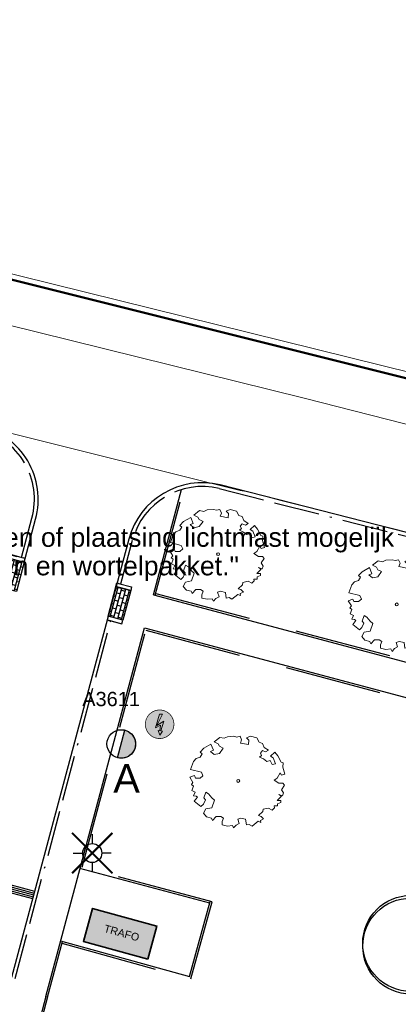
# Model space of a CAD drawing. Header units: metres. Extents: x 253535 to 254630, y 592458 to 593699.
# Tile 13 of 40: x 253704 to 253724, y 593026 to 593077. Entities that reach past the tile are written whole.
import ezdxf
from ezdxf.enums import TextEntityAlignment as Align

# ---------------------------------------------------------------- set-up
doc = ezdxf.new("R2010")
doc.units = ezdxf.units.M
doc.linetypes.add('ACAD_ISO11W100', pattern=[33, 12, -3, 12, -3, 0, -3])
doc.linetypes.add('DASHED', pattern=[19.05, 12.7, -6.35])
for name, color, linetype, lineweight in [('ALGEMEEN WERKGRENS', 10, 'FENCELINE1', 50), ('B-WE-GR-BOOM-S1', 114, 'Continuous', 9), ('B-WE-GR-BOOM_STAMDIAMETER-T', 7, 'Continuous', 25), ('B-WE-VH-OPENVERHARDING-GV', 254, 'Continuous', 18), ('MSR-35', 7, 'Continuous', 35), ('MSR-Txt', 1, 'Continuous', 18)]:
    doc.layers.add(name, color=color, linetype=linetype, lineweight=lineweight)
for name, color, linetype in [('B-EI-OV-Mast_0_Symbool_Code', 7, 'Continuous'), ('B-EI-OV-Mast_1_Mastnummer-T', 7, 'Continuous'), ('B-EI-OV-Mast_2_Kast-en-Groep-T', 7, 'Continuous'), ('B-EI-OV-Mast_4_Overig_1-T', 7, 'Continuous'), ('B-EI-OV-Mast_5_Overig_2-T', 7, 'Continuous'), ('B-IN-LICHTMAST', 7, 'Continuous'), ('MSR-hatch 1000', 1, 'Continuous'), ('N-EI-OV-Mast-S', 7, 'Continuous'), ('N-EI-OV-Mast_0_Symbool_Code', 7, 'Continuous'), ('N-EI-OV-Mast_1_Mastnummer-T', 7, 'Continuous'), ('N-EI-OV-Mast_2_Kast-en-Groep-T', 7, 'Continuous'), ('N-EI-OV-Mast_4_Overig_1-T', 7, 'Continuous'), ('N-EI-OV-Mast_5_Overig_2-T', 7, 'Continuous'), ('N-GR-BOOM', 3, 'Continuous'), ('N-WB-ARC-KLINKER DF', 24, 'Continuous'), ('N-WB-BAND OPSLUITBAND 10x20', 7, 'DASHED'), ('N-WB-BAND TROTTOIRBAND 18 20', 7, 'ACAD_ISO11W100'), ('N-WB-KANTVERHARDING', 2, 'Continuous'), ('N-WB-MOLGOOT GEBAKKEN DF', 8, 'Continuous'), ('N-WB-PERRONBAND 18 20', 2, 'Continuous'), ('V-EI-OV-Mast-S', 1, 'Continuous'), ('V-EI-OV-Mast_1_Mastnummer-T', 7, 'Continuous'), ('V-EI-OV-Mast_2_Kast-en-Groep-T', 7, 'Continuous'), ('V-EI-OV-Mast_4_Overig_1-T', 7, 'Continuous'), ('V-EI-OV-Mast_5_Overig_2-T', 7, 'Continuous'), ('X-EI-OV-Aansluiting-S', 1, 'Continuous'), ('X-EI-OV-Aansluiting_0_Symbool_Code', 7, 'Continuous'), ('X-EI-OV-Aansluiting_1_Mastnummer-T', 7, 'Continuous'), ('X-EI-OV-Aansluiting_2_Groep_en_Fase-T', 7, 'Continuous'), ('X-EI-OV-Aansluiting_4_Overig_1-T', 7, 'Continuous'), ('X-EI-OV-Aansluiting_5_Overig_2-T', 7, 'Continuous'), ('X-XX-AL-Legenda-T', 7, 'Continuous')]:
    doc.layers.add(name, color=color, linetype=linetype)
doc.layers.add('MSR-00 hatch', color=7, linetype='Continuous', lineweight=0, true_color=0xe1e1e1)
doc.styles.add('ARIAL', font='arial.ttf')
doc.styles.add('N_STANDARD 200', font='arial.ttf', dxfattribs={"height": 0.4})
doc.styles.add('NLCS-ISO', font='txt')
doc.linetypes.add('FENCELINE1', pattern='A,6.35,-2.54,[133,ltypeshp.shx,S=2.54,R=0,X=-2.54,Y=0],-2.54,25.4', length=36.83)

# ---------------------------------------------------------------- blocks, each defined once
blk = doc.blocks.new("'BOOM")
for centre, radius in [((0, 0), 2.8), ((0.002, -0.159), 2.8), ((0, 0), 0.126)]:
    blk.add_circle(centre, radius)
blk = doc.blocks.new('SGR-BOOM_06_ST')
at = {"linetype": 'Continuous', "flags": 128}
blk.add_lwpolyline([(2.7, 3.52), (2.53, 3.94), (2.2, 4.06), (1.94, 4.52), (1.27, 4.69), (0.86, 4.52), (1.11, 4.27), (1.06, 3.81), (0.23, 3.98), (0.35, 4.32), (0.18, 4.69), (-0.15, 4.61), (-0.49, 4.69), (-1.15, 4.65), (-1.49, 4.48), (-1.95, 4.57), (-2.54, 4.11), (-2.12, 3.9), (-1.99, 3.64), (-1.58, 3.44), (-1.99, 2.89), (-2.54, 2.77), (-2.92, 3.1), (-2.62, 3.22), (-2.87, 3.86), (-3.63, 3.43), (-4, 3.02), (-3.79, 2.85), (-4, 2.51), (-4.42, 2.35), (-4.72, 2.05), (-5.01, 1.21), (-3.88, 0.92), (-3.71, 0.54), (-4, 0.29), (-4.51, 0.29), (-4.6, 0.56), (-5.09, 0.38), (-4.76, -0.17), (-4.93, -0.38), (-4.72, -0.54), (-4.88, -1.01), (-4.53, -1.18), (-4.72, -1.55), (-4.42, -1.59), (-4.29, -1.71), (-4.62, -2.11), (-3.92, -2.68), (-3.67, -2.43), (-3.46, -1.97), (-3.63, -1.76), (-3.42, -1.17), (-3.12, -1.34), (-2.79, -1.76), (-2.5, -2.01), (-2.79, -2.81), (-3.42, -2.93), (-3.67, -3.39), (-3.33, -3.77), (-2.83, -3.9), (-2.77, -4.02), (-2.71, -4.15), (-2.33, -3.73), (-1.83, -3.73), (-1.57, -3.9), (-1.7, -4.27), (-1.7, -4.61), (-1.15, -4.74), (-0.61, -4.69), (-0.49, -4.94), (-0.23, -4.65), (0.1, -4.48), (-0.06, -4.01), (0.27, -3.9), (0.77, -4.02), (0.86, -4.61), (1.15, -4.57), (1.44, -4.74), (2.07, -4.23), (2.37, -4.36), (2.32, -4.15), (2.66, -3.98), (2.41, -3.73), (2.11, -3.64), (2.57, -3.23), (2.62, -2.98), (3.16, -2.85), (3.54, -3.06), (3.79, -2.81), (3.77, -2.63), (4.12, -2.63), (4.12, -2.39), (4.46, -2.26), (4.46, -2.05), (4.08, -2.05), (4.54, -1.59), (4.25, -1.42), (4.63, -1.55), (4.75, -1.26), (4.54, -0.92), (4.84, -0.46), (4.67, -0.25), (4.25, -0.25), (3.75, 0.08), (4.08, 0.29), (4.38, 0.84), (4.54, 0.59), (4.88, 0.71), (4.67, 1.43), (4.71, 1.89), (4.5, 1.97), (4.16, 2.64), (3.83, 3.01), (3.37, 2.6), (3.66, 2.43), (3.91, 1.8), (3.54, 1.72), (3.33, 2.14), (2.99, 2.05), (2.66, 2.31), (2.24, 2.51), (2.45, 2.68), (2.32, 2.93), (2.53, 3.18), (2.87, 3.06), (3.16, 3.23)], close=True, dxfattribs=at)
blk.add_circle((0, 0), 0.15)
at = {"layer": 'B-WE-GR-BOOM_STAMDIAMETER-T', "style": 'NLCS-ISO'}
blk.add_attdef('STAMDIAMETER', text='', height=0.3, dxfattribs=at).set_placement((0, 0), align=Align.BOTTOM_LEFT)
blk = doc.blocks.new('*U16')
at = {"layer": 'N-EI-OV-Mast-S'}
h = blk.add_hatch(color=0, dxfattribs=at)
h.dxf.hatch_style = 1
edge = h.paths.add_edge_path()
edge.add_line((-0.194, -0.724), (0.194, 0.724))
edge.add_arc((0, 0), 0.75, 255.0127, 435.0127, ccw=False)
blk.add_lwpolyline([(-0.194, -0.724), (0.194, 0.724, -1), (-0.194, -0.724, 0)], format="xyb", dxfattribs=at)
blk.add_circle((0, 0), 0.75, dxfattribs=at)
at = {"layer": 'N-EI-OV-Mast_0_Symbool_Code', "style": 'ARIAL'}
blk.add_attdef('CODE', text='', height=1.5, dxfattribs=at).set_placement((0.278, -1.809), align=Align.MIDDLE_CENTER)
at = {"layer": 'N-EI-OV-Mast_1_Mastnummer-T', "style": 'ARIAL'}
blk.add_attdef('MASTNR', text='', height=0.75, dxfattribs=at).set_placement((-2.049, 2.362), align=Align.MIDDLE_LEFT)
at = {"layer": 'N-EI-OV-Mast_2_Kast-en-Groep-T', "style": 'ARIAL'}
for tag, p in [('KASTNR', (-2.049, 1.237)), ('GROEP', (-2.049, 0.112))]:
    blk.add_attdef(tag, text='', height=0.75, dxfattribs=at).set_placement(p, align=Align.MIDDLE_LEFT)
at = {"layer": 'N-EI-OV-Mast_4_Overig_1-T', "style": 'ARIAL'}
blk.add_attdef('OVERIG1', text='', height=0.75, dxfattribs=at).set_placement((-2.049, -1.013), align=Align.MIDDLE_LEFT)
at = {"layer": 'N-EI-OV-Mast_5_Overig_2-T', "style": 'ARIAL'}
blk.add_attdef('OVERIG2', text='', height=0.75, dxfattribs=at).set_placement((-2.049, -2.138), align=Align.MIDDLE_LEFT)
blk = doc.blocks.new('*U7')
at = {"layer": 'X-EI-OV-Aansluiting-S'}
h = blk.add_hatch(color=0, dxfattribs=at)
h.set_gradient(color1=(0, 255, 0), tint=1, name='SPHERICAL')
edge = h.paths.add_edge_path()
edge.add_arc((0, 0), 0.75, 0, 360)
h = blk.add_hatch(color=7, dxfattribs=at)
h.dxf.hatch_style = 1
h.paths.add_polyline_path([(0.067, -0.354), (0.229, 0.164), (-0.156, -0.067), (0.15, 0.534), (0, 0.534), (-0.219, -0.183), (0.048, -0.047), (0.015, -0.345), (-0.07, -0.331), (0.002, -0.571), (0.152, -0.367)])
at = {"layer": 'X-EI-OV-Aansluiting-S', "color": 7, "const_width": 0.0375}
blk.add_lwpolyline([(0, 0.75, -1), (0, -0.75, -1), (0, 0.75, -1.11402)], format="xyb", dxfattribs=at)
at = {"layer": 'X-EI-OV-Aansluiting-S', "color": 7, "lineweight": 0, "flags": 128}
blk.add_lwpolyline([(0.067, -0.354), (0.229, 0.164), (-0.156, -0.067), (0.15, 0.534), (0, 0.534), (-0.219, -0.183), (0.048, -0.047), (0.015, -0.345), (-0.07, -0.331), (0.002, -0.571), (0.152, -0.367)], close=True, dxfattribs=at)
at = {"layer": 'X-EI-OV-Aansluiting_0_Symbool_Code', "style": 'ARIAL'}
blk.add_attdef('CODE', text='', height=1.5, dxfattribs=at).set_placement((-10, 0), align=Align.MIDDLE_CENTER)
at = {"layer": 'X-EI-OV-Aansluiting_1_Mastnummer-T', "style": 'ARIAL'}
blk.add_attdef('MASTNR', text='', height=0.75, dxfattribs=at).set_placement((6.75, 2.25), align=Align.MIDDLE_LEFT)
at = {"layer": 'X-EI-OV-Aansluiting_2_Groep_en_Fase-T', "style": 'ARIAL'}
for tag, p in [('KASTNR', (6.75, 1.125)), ('GROEP', (6.75, 0))]:
    blk.add_attdef(tag, text='', height=0.75, dxfattribs=at).set_placement(p, align=Align.MIDDLE_LEFT)
at = {"layer": 'X-EI-OV-Aansluiting_4_Overig_1-T', "style": 'ARIAL'}
blk.add_attdef('OVERIG1', text='', height=0.75, dxfattribs=at).set_placement((6.75, -1.125), align=Align.MIDDLE_LEFT)
at = {"layer": 'X-EI-OV-Aansluiting_5_Overig_2-T', "style": 'ARIAL'}
blk.add_attdef('OVERIG2', text='', height=0.75, dxfattribs=at).set_placement((6.75, -2.25), align=Align.MIDDLE_LEFT)
blk = doc.blocks.new('*U55')
at = {"color": 0}
for points in [[(-1.77, 1.77), (-0.88, 0.88)], [(0, 2.5), (0, 1.25)], [(0.88, 0.88), (1.77, 1.77)], [(-2.5, 0), (-1.25, 0)], [(2.5, 0), (1.25, 0)], [(-1.77, -1.77), (-0.88, -0.88)], [(0, -1.25), (0, -2.5)], [(0.88, -0.88), (1.77, -1.77)]]:
    blk.add_lwpolyline(points, dxfattribs=at)
blk.add_circle((0, 0), 1.25, dxfattribs=at)
at = {"layer": 'B-EI-OV-Mast_0_Symbool_Code', "style": 'ARIAL'}
blk.add_attdef('CODE', text='', height=1.5, dxfattribs=at).set_placement((-10, 0), align=Align.MIDDLE_CENTER)
at = {"layer": 'B-EI-OV-Mast_1_Mastnummer-T', "style": 'ARIAL'}
blk.add_attdef('MASTNR', text='', height=0.75, dxfattribs=at).set_placement((6.75, 2.25), align=Align.MIDDLE_LEFT)
at = {"layer": 'B-EI-OV-Mast_2_Kast-en-Groep-T', "style": 'ARIAL'}
for tag, p in [('KASTNR', (6.75, 1.12)), ('GROEP', (6.75, 0))]:
    blk.add_attdef(tag, text='', height=0.75, dxfattribs=at).set_placement(p, align=Align.MIDDLE_LEFT)
at = {"layer": 'B-EI-OV-Mast_4_Overig_1-T', "style": 'ARIAL'}
blk.add_attdef('OVERIG1', text='', height=0.75, dxfattribs=at).set_placement((6.75, -1.12), align=Align.MIDDLE_LEFT)
at = {"layer": 'B-EI-OV-Mast_5_Overig_2-T', "style": 'ARIAL'}
blk.add_attdef('OVERIG2', text='', height=0.75, dxfattribs=at).set_placement((6.75, -2.25), align=Align.MIDDLE_LEFT)
blk = doc.blocks.new('*U54')
at = {"layer": 'V-EI-OV-Mast-S', "color": 0, "const_width": 0.1}
for points in [[(1.061, 1.061), (-1.061, -1.061)], [(1.061, -1.061), (-1.061, 1.061)]]:
    blk.add_lwpolyline(points, dxfattribs=at)
at = {"layer": 'N-EI-OV-Mast_0_Symbool_Code', "style": 'ARIAL'}
blk.add_attdef('CODE', text='', height=1.5, dxfattribs=at).set_placement((-10, 0), align=Align.MIDDLE_CENTER)
at = {"layer": 'V-EI-OV-Mast_1_Mastnummer-T', "style": 'ARIAL'}
blk.add_attdef('MASTNR', text='', height=0.75, dxfattribs=at).set_placement((6.75, 2.25), align=Align.MIDDLE_LEFT)
at = {"layer": 'V-EI-OV-Mast_2_Kast-en-Groep-T', "style": 'ARIAL'}
for tag, p in [('KASTNR', (6.75, 1.125)), ('GROEP', (6.75, 0))]:
    blk.add_attdef(tag, text='', height=0.75, dxfattribs=at).set_placement(p, align=Align.MIDDLE_LEFT)
at = {"layer": 'V-EI-OV-Mast_4_Overig_1-T', "style": 'ARIAL'}
blk.add_attdef('OVERIG1', text='', height=0.75, dxfattribs=at).set_placement((6.75, -1.125), align=Align.MIDDLE_LEFT)
at = {"layer": 'V-EI-OV-Mast_5_Overig_2-T', "style": 'ARIAL'}
blk.add_attdef('OVERIG2', text='', height=0.75, dxfattribs=at).set_placement((6.75, -2.25), align=Align.MIDDLE_LEFT)

msp = doc.modelspace()

# ---------------------------------------------------------------- hatches: boundary and pattern name
at = {"layer": 'MSR-00 hatch'}
msp.add_hatch(color=252, dxfattribs=at).paths.add_polyline_path([(253710.776, 593027.917), (253711.255, 593029.652), (253707.882, 593030.585), (253707.402, 593028.85)])
at = {"layer": 'MSR-hatch 1000'}
h = msp.add_hatch(color=252, dxfattribs=at)
h.dxf.hatch_style = 1
h.paths.add_polyline_path([(253710.776, 593027.917), (253711.255, 593029.652), (253707.882, 593030.585), (253707.402, 593028.85)])
at = {"layer": 'N-WB-ARC-KLINKER DF'}
h = msp.add_hatch(dxfattribs=at)
h.set_pattern_fill('AR-B816', color=252, scale=0.001, angle=74.8643)
h.set_pattern_definition([(74.86429959, (14880.60697, -6170.64395), (-0.19615101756, 0.053056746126), []), (164.86429959, (14880.60697, -6170.64395), (-0.24920776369, -0.143094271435), [0.2032, -0.2032])])
h.paths.add_polyline_path([(253703.103, 593047.428), (253703.513, 593048.974), (253704.287, 593048.77), (253703.876, 593047.223)])
h = msp.add_hatch(dxfattribs=at)
h.set_pattern_fill('AR-B816', color=252, scale=0.001, angle=254.8643)
h.set_pattern_definition([(254.86429959, (492532.37751, 1192265.35145), (0.19615101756, -0.053056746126), []), (344.86429959, (492532.37751, 1192265.35145), (0.24920776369, 0.143094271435), [0.2032, -0.2032])])
h.paths.add_polyline_path([(253709.881, 593047.279), (253709.471, 593045.733), (253708.698, 593045.938), (253709.109, 593047.484)])

# ---------------------------------------------------------------- linework, layer by layer
at = {"layer": 'ALGEMEEN WERKGRENS', "color": 252, "ltscale": 0.3}
msp.add_lwpolyline([(253685.732, 593068.089), (253769.686, 593047.088), (253787.727, 593042.262), (253838.409, 593029.075), (253862.83, 593022.638), (253897.424, 593012.683), (253927.283, 593003.747), (253983.948, 592985.984)], dxfattribs=at)
at = {"layer": 'B-WE-VH-OPENVERHARDING-GV', "color": 252}
for points in [[(253734.571, 593085.777), (253728.801, 593059.312), (253727.834, 593058.348), (253727.47, 593057.985), (253724.761, 593058.687), (253702.334, 593064.237), (253700.645, 593064.655), (253700.073, 593064.797), (253697.74, 593065.381), (253691.282, 593066.996), (253686.12, 593068.288), (253683.864, 593068.852), (253681.679, 593069.399), (253674.246, 593071.122), (253671.379, 593071.861), (253667.779, 593072.729), (253659.613, 593074.738), (253656.343, 593075.553), (253652.11, 593076.602), (253627.666, 593082.338)], [(253633.434, 593078.279), (253648.065, 593074.794), (253654.013, 593073.43), (253668.968, 593069.69), (253670.773, 593069.239), (253681.842, 593066.556), (253683.268, 593066.21), (253686.549, 593065.415), (253687.077, 593065.284), (253688.531, 593064.924), (253701.498, 593061.712), (253718.99, 593057.385), (253725.107, 593055.837)], [(253725.107, 593055.837), (253718.99, 593057.385), (253701.498, 593061.712), (253688.531, 593064.924), (253687.192, 593059.56), (253688.58, 593059.258), (253688.935, 593059.164), (253701.786, 593055.976), (253702.288, 593055.858), (253703.154, 593055.654), (253715.634, 593052.544), (253716.072, 593052.467), (253717.768, 593052.018), (253734.436, 593047.82)]]:
    msp.add_lwpolyline(points, dxfattribs=at)
at = {"layer": 'MSR-35', "color": 252}
msp.add_lwpolyline([(253710.776, 593027.917), (253707.402, 593028.85), (253707.882, 593030.585), (253711.255, 593029.652)], close=True, dxfattribs=at)
at = {"layer": 'N-WB-ARC-KLINKER DF', "color": 252}
for points in [[(253703.103, 593047.428), (253703.513, 593048.974), (253704.287, 593048.77), (253703.876, 593047.223)], [(253709.881, 593047.279), (253709.471, 593045.733), (253708.698, 593045.938), (253709.109, 593047.484)]]:
    msp.add_lwpolyline(points, close=True, dxfattribs=at)
at = {"layer": 'N-WB-BAND OPSLUITBAND 10x20', "color": 252, "ltscale": 0.4}
for p, q in [((253714.154, 593030.921), (253707.243, 593032.771)), ((253713.033, 593026.883), (253714.154, 593030.921)), ((253706.175, 593028.776), (253706.177, 593028.776)), ((253706.271, 593028.75), (253713.033, 593026.883))]:
    msp.add_line(p, q, dxfattribs=at)
for points in [[(253684.272, 593054.313), (253704.337, 593048.961)], [(253711.167, 593047.039), (253712.66, 593052.615)], [(253711.198, 593047.134), (253744.511, 593038.252)], [(253708.647, 593045.744), (253709.42, 593045.538)], [(253707.34, 593032.744), (253710.702, 593045.3)], [(253710.676, 593045.203), (253743.993, 593036.32)], [(253705.514, 593025.922), (253706.294, 593028.837)], [(253705.515, 593025.929), (253705.234, 593024.863), (253703.022, 593016.409), (253701.447, 593010.378), (253699.864, 593004.318), (253698.287, 592998.277), (253696.708, 592992.231), (253695.129, 592986.185), (253691.249, 592971.328)]]:
    msp.add_lwpolyline(points, dxfattribs=at)
at = {"layer": 'N-WB-BAND TROTTOIRBAND 18 20', "color": 252, "ltscale": 0.2}
msp.add_line((253703.808, 593026.896), (253708.84, 593045.693), dxfattribs=at)
for points in [[(253704.145, 593049.014), (253704.697, 593051.086, 0.419319), (253701.94, 593055.753)], [(253709.357, 593047.625), (253709.974, 593049.927, -0.406829), (253714.534, 593052.639), (253746.193, 593044.554)]]:
    msp.add_lwpolyline(points, format="xyb", dxfattribs=at)
at = {"layer": 'N-WB-KANTVERHARDING', "color": 252}
for p, q in [((253746.346, 593044.708), (253714.581, 593052.833)), ((253709.781, 593049.979), (253703.614, 593026.948)), ((253683.066, 593037.342), (253704.835, 593031.487)), ((253706.381, 593037.284), (253706.381, 593037.284)), ((253714.031, 593030.85), (253707.217, 593032.675)), ((253712.963, 593027.006), (253714.058, 593030.947)), ((253706.201, 593028.873), (253712.963, 593027.006))]:
    msp.add_line(p, q, dxfattribs=at)
msp.add_lwpolyline([(253704.338, 593048.963), (253704.89, 593051.034, 0.417339), (253702.014, 593055.94, 0.417339)], format="xyb", dxfattribs=at)
for points in [[(253711.071, 593047.064), (253712.548, 593052.583)], [(253711.071, 593047.064), (253744.581, 593038.129)], [(253705.417, 593025.947), (253710.605, 593045.325)], [(253710.605, 593045.325), (253744.115, 593036.391)], [(253705.418, 593025.955), (253705.137, 593024.889), (253702.925, 593016.434), (253701.35, 593010.403), (253699.767, 593004.344), (253698.191, 592998.302), (253696.611, 592992.256), (253692.883, 592977.982), (253691.126, 592971.257)]]:
    msp.add_lwpolyline(points, dxfattribs=at)
msp.add_arc((253713.644, 593048.945), 4, 76.4582, 165.0099, dxfattribs=at)
at = {"layer": 'N-WB-MOLGOOT GEBAKKEN DF', "color": 252}
for p, q in [((253682.847, 593037.296), (253704.808, 593031.39)), ((253682.967, 593036.953), (253704.73, 593031.101)), ((253682.993, 593037.05), (253704.756, 593031.197)), ((253683.019, 593037.146), (253704.782, 593031.294))]:
    msp.add_line(p, q, dxfattribs=at)
at = {"layer": 'N-WB-PERRONBAND 18 20', "color": 252, "flags": 128}
for points in [[(253704.251, 593048.986), (253703.565, 593049.168), (253703.513, 593048.974), (253704.287, 593048.77), (253704.338, 593048.963), (253704.28, 593048.979), (253704.282, 593048.988), (253704.253, 593048.996)], [(253709.246, 593047.655), (253709.932, 593047.472), (253709.881, 593047.279), (253709.108, 593047.485), (253709.159, 593047.678), (253709.217, 593047.662), (253709.22, 593047.672), (253709.249, 593047.664)], [(253708.734, 593045.721), (253709.42, 593045.539), (253709.471, 593045.733), (253708.698, 593045.938), (253708.647, 593045.744), (253708.705, 593045.729), (253708.702, 593045.719), (253708.731, 593045.712)]]:
    msp.add_lwpolyline(points, close=True, dxfattribs=at)

# ---------------------------------------------------------------- block references
at = {"layer": 'B-IN-LICHTMAST', "color": 252, "xscale": 0.4, "yscale": 0.4, "zscale": 0.4}
msp.add_blockref('*U55', (253707.864, 593033.49, -0.451), dxfattribs=at)
at = {"layer": 'B-WE-GR-BOOM-S1', "color": 252, "xscale": 0.5, "yscale": 0.5}
for p, zscale in [((253714.469, 593049.194, -0.541), 0.8), ((253723.851, 593046.555, -0.655), 0.8), ((253715.533, 593037.279, -0.533), 0.75)]:
    msp.add_blockref('SGR-BOOM_06_ST', p, dxfattribs=dict(at, zscale=zscale))
at = {"layer": 'N-EI-OV-Mast-S', "color": 5}
ref = msp.add_blockref('*U16', (253709.385, 593039.22), dxfattribs=at)
ref.add_attrib('MASTNR', 'A3611', dxfattribs={"layer": 'N-EI-OV-Mast_1_Mastnummer-T', "color": 6, "height": 0.75, "style": 'ARIAL'}).set_placement((253707.336, 593041.582), align=Align.MIDDLE_LEFT)
ref.add_attrib('CODE', 'A', dxfattribs={"layer": 'N-EI-OV-Mast_0_Symbool_Code', "height": 1.5, "style": 'ARIAL'}).set_placement((253709.663, 593037.41), align=Align.MIDDLE_CENTER)
at = {"layer": 'N-GR-BOOM', "color": 252, "xscale": 0.9, "yscale": 0.9, "zscale": 0.9}
msp.add_blockref("'BOOM", (253724.588, 593028.746), dxfattribs=at)
at = {"layer": 'V-EI-OV-Mast-S', "color": 1}
msp.add_blockref('*U54', (253707.864, 593033.49, -0.451), dxfattribs=at)
at = {"layer": 'X-EI-OV-Aansluiting-S'}
msp.add_blockref('*U7', (253711.401, 593040.256), dxfattribs=at)

# ---------------------------------------------------------------- texts
at = {"layer": 'MSR-Txt', "color": 252, "style": 'N_STANDARD 200'}
msp.add_text('TRAFO', height=0.4, rotation=344.55, dxfattribs=at).set_placement((253708.444, 593029.353))
at = {"layer": 'X-XX-AL-Legenda-T', "color": 1, "style": 'ARIAL'}
for s, p in [('"Nader bepalen of plaatsing lichtmast mogelijk', (253695.118, 593050.079)), ('is i.v.m. bomen en wortelpakket."', (253695.118, 593048.579))]:
    msp.add_text(s, height=1, dxfattribs=at).set_placement(p, align=Align.MIDDLE_LEFT)

doc.saveas('drawing.dxf')
